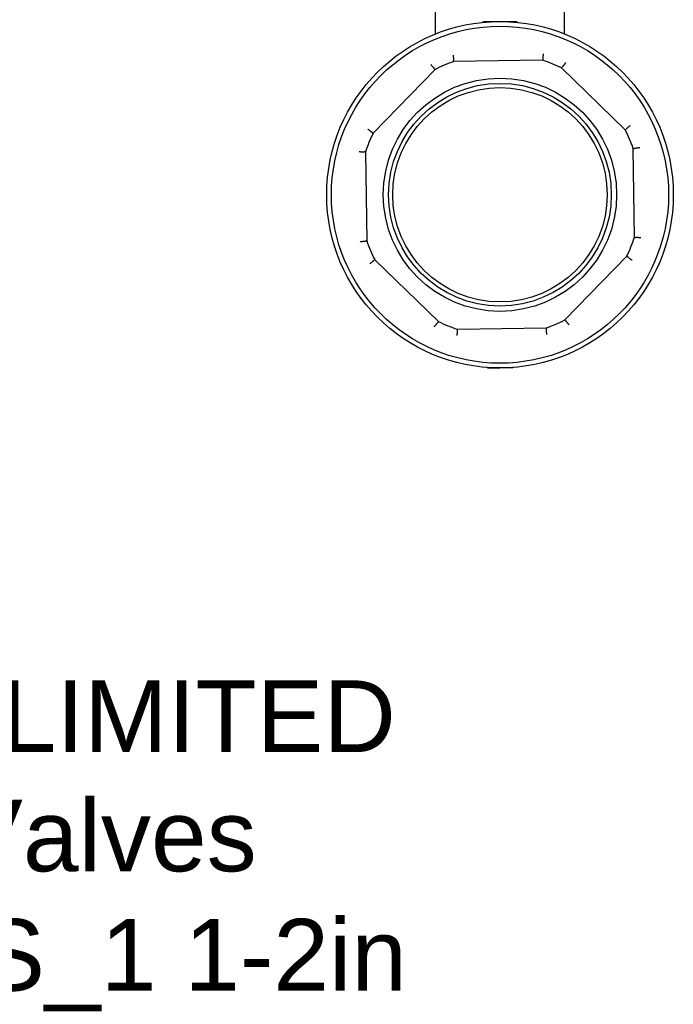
# Model space of a CAD drawing. Header units: millimetres. Extents: x 216 to 489, y 28 to 461.
# Tile 3 of 10: x 353 to 489, y 28 to 234. Entities that reach past the tile are written whole.
import ezdxf
from ezdxf.enums import TextEntityAlignment as Align

# ---------------------------------------------------------------- set-up
doc = ezdxf.new("R2010")
doc.units = ezdxf.units.MM
doc.layers.add('DETAIL', color=2, linetype='Continuous')
doc.layers.add('TEXT', color=7, linetype='Continuous')
doc.styles.add('fastrack', font='ARIAL.TTF')

msp = doc.modelspace()

# ---------------------------------------------------------------- linework, layer by layer
at = {"layer": 'DETAIL'}
for p, q in [((466.53, 231.33), (466.53, 246.49)), ((439.53, 231.33), (439.53, 237.51)), ((449.67, 233.94), (453.03, 233.94)), ((453.03, 233.94), (456.39, 233.94)), ((461.95, 225.81), (443.37, 225.56)), ((439.45, 223.87), (426.49, 210.57)), ((479.22, 211.27), (465.91, 224.23)), ((424.91, 206.6), (425.16, 188.03)), ((481.15, 188.77), (480.91, 207.35)), ((426.85, 184.1), (440.15, 171.15)), ((466.62, 171.5), (479.57, 184.81)), ((444.12, 169.57), (462.69, 169.81)), ((450.51, 161.44), (453.03, 161.44)), ((455.56, 161.44), (453.03, 161.44))]:
    msp.add_line(p, q, dxfattribs=at)
at = {"layer": 'DETAIL', "flags": 128}
for points in [[(449.35, 233.75), (449.36, 233.75), (449.37, 233.75), (449.38, 233.75), (449.38, 233.75), (449.39, 233.76), (449.4, 233.76), (449.4, 233.76), (449.41, 233.76), (449.42, 233.77), (449.43, 233.77), (449.43, 233.77), (449.44, 233.78), (449.44, 233.78), (449.45, 233.79), (449.46, 233.79), (449.46, 233.8), (449.47, 233.8), (449.47, 233.81), (449.48, 233.81), (449.48, 233.82), (449.49, 233.82), (449.49, 233.83), (449.5, 233.84), (449.5, 233.84)], [(449.5, 233.84), (449.51, 233.85), (449.51, 233.86), (449.52, 233.86), (449.52, 233.87), (449.53, 233.88), (449.53, 233.88), (449.54, 233.89), (449.55, 233.89), (449.55, 233.9), (449.56, 233.9), (449.57, 233.91), (449.57, 233.91), (449.58, 233.92), (449.59, 233.92), (449.6, 233.92), (449.61, 233.93), (449.61, 233.93), (449.62, 233.93), (449.63, 233.93), (449.64, 233.93), (449.65, 233.93), (449.66, 233.94), (449.66, 233.94), (449.67, 233.94)], [(456.39, 233.94), (456.4, 233.94), (456.41, 233.94), (456.42, 233.93), (456.43, 233.93), (456.44, 233.93), (456.44, 233.93), (456.45, 233.93), (456.46, 233.93), (456.47, 233.92), (456.48, 233.92), (456.48, 233.92), (456.49, 233.91), (456.5, 233.91), (456.5, 233.9), (456.51, 233.9), (456.52, 233.89), (456.52, 233.89), (456.53, 233.88), (456.54, 233.88), (456.54, 233.87), (456.55, 233.86), (456.55, 233.86), (456.56, 233.85), (456.56, 233.84)], [(456.56, 233.84), (456.57, 233.84), (456.57, 233.83), (456.58, 233.82), (456.58, 233.82), (456.59, 233.81), (456.59, 233.81), (456.6, 233.8), (456.6, 233.8), (456.61, 233.79), (456.61, 233.79), (456.62, 233.78), (456.63, 233.78), (456.63, 233.77), (456.64, 233.77), (456.65, 233.77), (456.65, 233.76), (456.66, 233.76), (456.67, 233.76), (456.68, 233.76), (456.68, 233.75), (456.69, 233.75), (456.7, 233.75), (456.7, 233.75), (456.71, 233.75)], [(443.21, 226.91), (443.22, 226.84), (443.23, 226.76), (443.24, 226.69), (443.25, 226.62), (443.26, 226.55), (443.27, 226.49), (443.28, 226.43), (443.29, 226.36), (443.29, 226.31), (443.3, 226.25), (443.31, 226.2), (443.31, 226.15), (443.32, 226.1), (443.32, 226.06), (443.33, 226.02), (443.33, 225.98), (443.33, 225.95), (443.33, 225.92), (443.33, 225.89), (443.33, 225.87), (443.33, 225.86), (443.33, 225.84), (443.33, 225.84), (443.33, 225.83)], [(462.08, 227.16), (462.07, 227.09), (462.06, 227.02), (462.05, 226.94), (462.04, 226.87), (462.03, 226.81), (462.02, 226.74), (462.02, 226.68), (462.01, 226.61), (462, 226.56), (462, 226.5), (461.99, 226.45), (461.99, 226.4), (461.98, 226.35), (461.98, 226.31), (461.98, 226.27), (461.98, 226.23), (461.98, 226.2), (461.98, 226.17), (461.98, 226.14), (461.98, 226.12), (461.98, 226.11), (461.98, 226.09), (461.98, 226.08), (461.98, 226.08)], [(438.58, 224.92), (438.63, 224.86), (438.67, 224.81), (438.72, 224.75), (438.76, 224.69), (438.8, 224.64), (438.85, 224.59), (438.89, 224.54), (438.93, 224.49), (438.96, 224.44), (439, 224.4), (439.03, 224.36), (439.06, 224.32), (439.09, 224.28), (439.12, 224.25), (439.15, 224.22), (439.17, 224.19), (439.2, 224.17), (439.22, 224.15), (439.23, 224.13), (439.25, 224.12), (439.26, 224.11), (439.27, 224.1), (439.28, 224.09), (439.29, 224.09)], [(443.33, 225.83), (443.33, 225.83), (443.33, 225.83), (443.33, 225.83), (443.33, 225.83), (443.33, 225.83), (443.33, 225.83), (443.33, 225.83), (443.33, 225.83), (443.33, 225.83), (443.33, 225.83), (443.33, 225.83), (443.33, 225.83), (443.33, 225.83), (443.33, 225.83), (443.33, 225.83), (443.33, 225.83), (443.33, 225.83), (443.33, 225.83), (443.33, 225.83), (443.33, 225.83), (443.33, 225.83), (443.33, 225.83), (443.33, 225.83), (443.33, 225.83)], [(443.37, 225.56), (443.37, 225.57), (443.37, 225.58), (443.37, 225.59), (443.37, 225.6), (443.36, 225.6), (443.36, 225.61), (443.36, 225.62), (443.36, 225.63), (443.36, 225.64), (443.36, 225.65), (443.36, 225.66), (443.35, 225.67), (443.35, 225.68), (443.35, 225.69), (443.35, 225.69), (443.35, 225.7), (443.35, 225.71), (443.34, 225.72), (443.34, 225.73), (443.34, 225.74), (443.34, 225.75), (443.34, 225.76), (443.34, 225.77), (443.34, 225.78), (443.33, 225.78), (443.33, 225.79), (443.33, 225.8), (443.33, 225.81), (443.33, 225.82), (443.33, 225.83)], [(461.95, 225.81), (461.95, 225.82), (461.95, 225.83), (461.95, 225.83), (461.95, 225.84), (461.95, 225.85), (461.95, 225.86), (461.95, 225.87), (461.96, 225.88), (461.96, 225.89), (461.96, 225.9), (461.96, 225.91), (461.96, 225.92), (461.96, 225.93), (461.96, 225.93), (461.97, 225.94), (461.97, 225.95), (461.97, 225.96), (461.97, 225.97), (461.97, 225.98), (461.97, 225.99), (461.97, 226), (461.97, 226.01), (461.98, 226.02), (461.98, 226.02), (461.98, 226.03), (461.98, 226.04), (461.98, 226.05), (461.98, 226.06), (461.98, 226.07), (461.98, 226.08)], [(461.98, 226.08), (461.98, 226.08), (461.98, 226.08), (461.98, 226.08), (461.98, 226.08), (461.98, 226.08), (461.98, 226.08), (461.98, 226.08), (461.98, 226.08), (461.98, 226.08), (461.98, 226.08), (461.98, 226.08), (461.98, 226.08), (461.98, 226.08), (461.98, 226.08), (461.98, 226.08), (461.98, 226.08), (461.98, 226.08), (461.98, 226.08), (461.98, 226.08), (461.98, 226.08), (461.98, 226.08), (461.98, 226.08), (461.98, 226.08), (461.98, 226.08)], [(466.75, 225.3), (466.71, 225.24), (466.66, 225.18), (466.62, 225.12), (466.58, 225.06), (466.54, 225.01), (466.5, 224.96), (466.46, 224.9), (466.42, 224.86), (466.38, 224.81), (466.35, 224.76), (466.32, 224.72), (466.29, 224.68), (466.26, 224.65), (466.23, 224.61), (466.2, 224.58), (466.18, 224.55), (466.16, 224.53), (466.14, 224.51), (466.12, 224.49), (466.11, 224.48), (466.09, 224.46), (466.08, 224.46), (466.08, 224.45), (466.07, 224.45)], [(439.29, 224.09), (439.29, 224.09), (439.29, 224.09), (439.29, 224.09), (439.29, 224.09), (439.29, 224.09), (439.29, 224.09), (439.29, 224.09), (439.29, 224.09), (439.29, 224.09), (439.29, 224.09), (439.29, 224.09), (439.29, 224.09), (439.29, 224.09), (439.29, 224.09), (439.29, 224.09), (439.29, 224.09), (439.29, 224.09), (439.29, 224.09), (439.29, 224.09), (439.29, 224.09), (439.29, 224.09), (439.29, 224.09), (439.29, 224.09), (439.29, 224.09)], [(439.45, 223.87), (439.44, 223.88), (439.44, 223.89), (439.43, 223.9), (439.43, 223.9), (439.42, 223.91), (439.42, 223.92), (439.41, 223.92), (439.41, 223.93), (439.4, 223.94), (439.4, 223.95), (439.39, 223.95), (439.38, 223.96), (439.38, 223.97), (439.37, 223.98), (439.37, 223.98), (439.36, 223.99), (439.36, 224), (439.35, 224.01), (439.35, 224.01), (439.34, 224.02), (439.34, 224.03), (439.33, 224.03), (439.32, 224.04), (439.32, 224.05), (439.31, 224.06), (439.31, 224.06), (439.3, 224.07), (439.3, 224.08), (439.29, 224.09), (439.29, 224.09)], [(465.91, 224.23), (465.92, 224.23), (465.92, 224.24), (465.93, 224.25), (465.93, 224.26), (465.94, 224.26), (465.94, 224.27), (465.95, 224.28), (465.95, 224.29), (465.96, 224.29), (465.96, 224.3), (465.97, 224.31), (465.97, 224.32), (465.98, 224.32), (465.99, 224.33), (465.99, 224.34), (466, 224.35), (466, 224.35), (466.01, 224.36), (466.01, 224.37), (466.02, 224.38), (466.02, 224.38), (466.03, 224.39), (466.03, 224.4), (466.04, 224.41), (466.04, 224.41), (466.05, 224.42), (466.05, 224.43), (466.06, 224.44), (466.06, 224.44), (466.07, 224.45)], [(466.07, 224.45), (466.07, 224.45), (466.07, 224.45), (466.07, 224.45), (466.07, 224.45), (466.07, 224.45), (466.07, 224.45), (466.07, 224.45), (466.07, 224.45), (466.07, 224.45), (466.07, 224.45), (466.07, 224.45), (466.07, 224.45), (466.07, 224.45), (466.07, 224.45), (466.07, 224.45), (466.07, 224.45), (466.07, 224.45), (466.07, 224.45), (466.07, 224.45), (466.07, 224.45), (466.07, 224.45), (466.07, 224.45), (466.07, 224.45), (466.07, 224.45)], [(425.42, 211.4), (425.48, 211.36), (425.54, 211.32), (425.6, 211.27), (425.65, 211.23), (425.71, 211.19), (425.76, 211.15), (425.81, 211.11), (425.86, 211.07), (425.91, 211.04), (425.95, 211), (426, 210.97), (426.04, 210.94), (426.07, 210.91), (426.11, 210.88), (426.14, 210.86), (426.16, 210.83), (426.19, 210.81), (426.21, 210.79), (426.23, 210.78), (426.24, 210.76), (426.25, 210.75), (426.26, 210.74), (426.27, 210.73), (426.27, 210.72)], [(426.27, 210.72), (426.27, 210.72), (426.27, 210.72), (426.27, 210.72), (426.27, 210.72), (426.27, 210.72), (426.27, 210.72), (426.27, 210.72), (426.27, 210.72), (426.27, 210.72), (426.27, 210.72), (426.27, 210.72), (426.27, 210.72), (426.27, 210.72), (426.27, 210.72), (426.27, 210.72), (426.27, 210.72), (426.27, 210.72), (426.27, 210.72), (426.27, 210.72), (426.27, 210.72), (426.27, 210.72), (426.27, 210.72), (426.27, 210.72), (426.27, 210.72)], [(426.49, 210.57), (426.48, 210.57), (426.48, 210.58), (426.47, 210.58), (426.46, 210.59), (426.46, 210.59), (426.45, 210.6), (426.44, 210.6), (426.43, 210.61), (426.43, 210.61), (426.42, 210.62), (426.41, 210.62), (426.4, 210.63), (426.4, 210.63), (426.39, 210.64), (426.38, 210.64), (426.37, 210.65), (426.37, 210.65), (426.36, 210.66), (426.35, 210.67), (426.34, 210.67), (426.34, 210.68), (426.33, 210.68), (426.32, 210.69), (426.31, 210.69), (426.31, 210.7), (426.3, 210.7), (426.29, 210.71), (426.28, 210.71), (426.28, 210.72), (426.27, 210.72)], [(479.22, 211.27), (479.23, 211.27), (479.23, 211.28), (479.24, 211.29), (479.25, 211.29), (479.26, 211.3), (479.26, 211.3), (479.27, 211.31), (479.28, 211.31), (479.29, 211.32), (479.29, 211.32), (479.3, 211.33), (479.31, 211.33), (479.31, 211.34), (479.32, 211.35), (479.33, 211.35), (479.34, 211.36), (479.34, 211.36), (479.35, 211.37), (479.36, 211.37), (479.37, 211.38), (479.37, 211.38), (479.38, 211.39), (479.39, 211.39), (479.4, 211.4), (479.4, 211.41), (479.41, 211.41), (479.42, 211.42), (479.42, 211.42), (479.43, 211.43), (479.44, 211.43)], [(480.27, 212.14), (480.21, 212.09), (480.15, 212.04), (480.09, 212), (480.04, 211.96), (479.99, 211.91), (479.93, 211.87), (479.88, 211.83), (479.83, 211.79), (479.79, 211.76), (479.75, 211.72), (479.7, 211.69), (479.67, 211.65), (479.63, 211.62), (479.6, 211.6), (479.57, 211.57), (479.54, 211.55), (479.52, 211.52), (479.5, 211.5), (479.48, 211.49), (479.46, 211.47), (479.45, 211.46), (479.44, 211.45), (479.44, 211.44), (479.44, 211.43)], [(479.44, 211.43), (479.44, 211.43), (479.44, 211.43), (479.44, 211.43), (479.44, 211.43), (479.44, 211.43), (479.44, 211.43), (479.44, 211.43), (479.44, 211.43), (479.44, 211.43), (479.44, 211.43), (479.44, 211.43), (479.44, 211.43), (479.44, 211.43), (479.44, 211.43), (479.44, 211.43), (479.44, 211.43), (479.44, 211.43), (479.44, 211.43), (479.44, 211.43), (479.44, 211.43), (479.44, 211.43), (479.44, 211.43), (479.44, 211.43), (479.44, 211.43)], [(423.56, 206.73), (423.63, 206.72), (423.7, 206.71), (423.78, 206.7), (423.85, 206.69), (423.91, 206.68), (423.98, 206.68), (424.04, 206.67), (424.11, 206.66), (424.16, 206.66), (424.22, 206.65), (424.27, 206.65), (424.32, 206.64), (424.37, 206.64), (424.41, 206.64), (424.45, 206.63), (424.49, 206.63), (424.52, 206.63), (424.55, 206.63), (424.58, 206.63), (424.6, 206.63), (424.61, 206.63), (424.63, 206.63), (424.63, 206.64), (424.64, 206.64)], [(424.64, 206.64), (424.64, 206.64), (424.64, 206.64), (424.64, 206.64), (424.64, 206.64), (424.64, 206.64), (424.64, 206.64), (424.64, 206.64), (424.64, 206.64), (424.64, 206.64), (424.64, 206.64), (424.64, 206.64), (424.64, 206.64), (424.64, 206.64), (424.64, 206.64), (424.64, 206.64), (424.64, 206.64), (424.64, 206.64), (424.64, 206.64), (424.64, 206.64), (424.64, 206.64), (424.64, 206.64), (424.64, 206.64), (424.64, 206.64), (424.64, 206.64)], [(424.91, 206.6), (424.9, 206.6), (424.89, 206.6), (424.88, 206.6), (424.88, 206.6), (424.87, 206.61), (424.86, 206.61), (424.85, 206.61), (424.84, 206.61), (424.83, 206.61), (424.82, 206.61), (424.81, 206.61), (424.8, 206.62), (424.79, 206.62), (424.78, 206.62), (424.78, 206.62), (424.77, 206.62), (424.76, 206.62), (424.75, 206.62), (424.74, 206.62), (424.73, 206.63), (424.72, 206.63), (424.71, 206.63), (424.7, 206.63), (424.69, 206.63), (424.69, 206.63), (424.68, 206.63), (424.67, 206.64), (424.66, 206.64), (424.65, 206.64), (424.64, 206.64)], [(480.91, 207.35), (480.92, 207.35), (480.92, 207.35), (480.93, 207.35), (480.94, 207.35), (480.95, 207.35), (480.96, 207.36), (480.97, 207.36), (480.98, 207.36), (480.99, 207.36), (481, 207.36), (481, 207.36), (481.01, 207.37), (481.02, 207.37), (481.03, 207.37), (481.04, 207.37), (481.05, 207.37), (481.06, 207.37), (481.07, 207.37), (481.08, 207.38), (481.09, 207.38), (481.09, 207.38), (481.1, 207.38), (481.11, 207.38), (481.12, 207.38), (481.13, 207.39), (481.14, 207.39), (481.15, 207.39), (481.16, 207.39), (481.17, 207.39), (481.18, 207.39)], [(482.26, 207.51), (482.18, 207.5), (482.11, 207.49), (482.04, 207.48), (481.97, 207.47), (481.9, 207.46), (481.84, 207.45), (481.77, 207.44), (481.71, 207.43), (481.65, 207.42), (481.6, 207.42), (481.54, 207.41), (481.49, 207.4), (481.45, 207.4), (481.4, 207.4), (481.36, 207.39), (481.33, 207.39), (481.29, 207.39), (481.27, 207.39), (481.24, 207.38), (481.22, 207.38), (481.2, 207.39), (481.19, 207.39), (481.18, 207.39), (481.18, 207.39)], [(481.18, 207.39), (481.18, 207.39), (481.18, 207.39), (481.18, 207.39), (481.18, 207.39), (481.18, 207.39), (481.18, 207.39), (481.18, 207.39), (481.18, 207.39), (481.18, 207.39), (481.18, 207.39), (481.18, 207.39), (481.18, 207.39), (481.18, 207.39), (481.18, 207.39), (481.18, 207.39), (481.18, 207.39), (481.18, 207.39), (481.18, 207.39), (481.18, 207.39), (481.18, 207.39), (481.18, 207.39), (481.18, 207.39), (481.18, 207.39), (481.18, 207.39)], [(423.81, 187.86), (423.88, 187.87), (423.95, 187.88), (424.03, 187.89), (424.1, 187.9), (424.16, 187.91), (424.23, 187.92), (424.29, 187.93), (424.35, 187.94), (424.41, 187.95), (424.47, 187.96), (424.52, 187.96), (424.57, 187.97), (424.62, 187.97), (424.66, 187.98), (424.7, 187.98), (424.74, 187.98), (424.77, 187.99), (424.8, 187.99), (424.82, 187.99), (424.84, 187.99), (424.86, 187.99), (424.87, 187.99), (424.88, 187.98), (424.89, 187.98)], [(425.16, 188.03), (425.15, 188.03), (425.14, 188.02), (425.13, 188.02), (425.12, 188.02), (425.11, 188.02), (425.11, 188.02), (425.1, 188.02), (425.09, 188.01), (425.08, 188.01), (425.07, 188.01), (425.06, 188.01), (425.05, 188.01), (425.04, 188.01), (425.03, 188), (425.02, 188), (425.02, 188), (425.01, 188), (425, 188), (424.99, 188), (424.98, 188), (424.97, 187.99), (424.96, 187.99), (424.95, 187.99), (424.94, 187.99), (424.93, 187.99), (424.93, 187.99), (424.92, 187.98), (424.91, 187.98), (424.9, 187.98), (424.89, 187.98)], [(424.89, 187.98), (424.89, 187.98), (424.89, 187.98), (424.89, 187.98), (424.89, 187.98), (424.89, 187.98), (424.89, 187.98), (424.89, 187.98), (424.89, 187.98), (424.89, 187.98), (424.89, 187.98), (424.89, 187.98), (424.89, 187.98), (424.89, 187.98), (424.89, 187.98), (424.89, 187.98), (424.89, 187.98), (424.89, 187.98), (424.89, 187.98), (424.89, 187.98), (424.89, 187.98), (424.89, 187.98), (424.89, 187.98), (424.89, 187.98), (424.89, 187.98)], [(481.15, 188.77), (481.16, 188.77), (481.17, 188.77), (481.18, 188.77), (481.19, 188.77), (481.2, 188.77), (481.21, 188.77), (481.22, 188.76), (481.23, 188.76), (481.24, 188.76), (481.24, 188.76), (481.25, 188.76), (481.26, 188.76), (481.27, 188.76), (481.28, 188.76), (481.29, 188.75), (481.3, 188.75), (481.31, 188.75), (481.32, 188.75), (481.33, 188.75), (481.33, 188.75), (481.34, 188.75), (481.35, 188.74), (481.36, 188.74), (481.37, 188.74), (481.38, 188.74), (481.39, 188.74), (481.4, 188.74), (481.41, 188.74), (481.42, 188.74), (481.42, 188.73)], [(481.42, 188.73), (481.42, 188.73), (481.42, 188.73), (481.42, 188.73), (481.42, 188.73), (481.42, 188.73), (481.42, 188.73), (481.42, 188.73), (481.42, 188.73), (481.42, 188.73), (481.42, 188.73), (481.42, 188.73), (481.42, 188.73), (481.42, 188.73), (481.42, 188.73), (481.42, 188.73), (481.42, 188.73), (481.42, 188.73), (481.42, 188.73), (481.42, 188.73), (481.42, 188.73), (481.42, 188.73), (481.43, 188.73), (481.43, 188.73), (481.43, 188.73)], [(482.51, 188.64), (482.43, 188.65), (482.36, 188.66), (482.29, 188.67), (482.22, 188.68), (482.15, 188.69), (482.09, 188.7), (482.02, 188.7), (481.96, 188.71), (481.9, 188.72), (481.85, 188.72), (481.79, 188.73), (481.74, 188.73), (481.7, 188.73), (481.65, 188.74), (481.61, 188.74), (481.58, 188.74), (481.54, 188.74), (481.51, 188.74), (481.49, 188.74), (481.47, 188.74), (481.45, 188.74), (481.44, 188.74), (481.43, 188.74), (481.43, 188.73)], [(425.79, 183.24), (425.85, 183.28), (425.91, 183.33), (425.97, 183.37), (426.03, 183.42), (426.08, 183.46), (426.13, 183.5), (426.18, 183.54), (426.23, 183.58), (426.28, 183.62), (426.32, 183.65), (426.36, 183.69), (426.4, 183.72), (426.43, 183.75), (426.47, 183.78), (426.5, 183.8), (426.52, 183.83), (426.55, 183.85), (426.57, 183.87), (426.59, 183.89), (426.6, 183.9), (426.61, 183.92), (426.62, 183.93), (426.62, 183.93), (426.63, 183.94)], [(426.85, 184.1), (426.84, 184.1), (426.83, 184.09), (426.82, 184.09), (426.82, 184.08), (426.81, 184.08), (426.8, 184.07), (426.79, 184.07), (426.79, 184.06), (426.78, 184.05), (426.77, 184.05), (426.76, 184.04), (426.76, 184.04), (426.75, 184.03), (426.74, 184.03), (426.74, 184.02), (426.73, 184.02), (426.72, 184.01), (426.71, 184.01), (426.71, 184), (426.7, 184), (426.69, 183.99), (426.68, 183.98), (426.68, 183.98), (426.67, 183.97), (426.66, 183.97), (426.65, 183.96), (426.65, 183.96), (426.64, 183.95), (426.63, 183.95), (426.63, 183.94)], [(426.63, 183.94), (426.63, 183.94), (426.63, 183.94), (426.63, 183.94), (426.63, 183.94), (426.63, 183.94), (426.63, 183.94), (426.63, 183.94), (426.63, 183.94), (426.63, 183.94), (426.63, 183.94), (426.63, 183.94), (426.63, 183.94), (426.63, 183.94), (426.63, 183.94), (426.63, 183.94), (426.63, 183.94), (426.63, 183.94), (426.63, 183.94), (426.63, 183.94), (426.63, 183.94), (426.63, 183.94), (426.63, 183.94), (426.63, 183.94), (426.63, 183.94)], [(479.57, 184.81), (479.58, 184.8), (479.59, 184.8), (479.6, 184.79), (479.6, 184.79), (479.61, 184.78), (479.62, 184.78), (479.62, 184.77), (479.63, 184.77), (479.64, 184.76), (479.65, 184.75), (479.65, 184.75), (479.66, 184.74), (479.67, 184.74), (479.68, 184.73), (479.68, 184.73), (479.69, 184.72), (479.7, 184.72), (479.71, 184.71), (479.71, 184.71), (479.72, 184.7), (479.73, 184.7), (479.74, 184.69), (479.74, 184.69), (479.75, 184.68), (479.76, 184.68), (479.77, 184.67), (479.77, 184.67), (479.78, 184.66), (479.79, 184.66), (479.8, 184.65)], [(480.65, 183.97), (480.58, 184.01), (480.53, 184.06), (480.47, 184.1), (480.41, 184.14), (480.36, 184.18), (480.3, 184.22), (480.25, 184.26), (480.2, 184.3), (480.15, 184.34), (480.11, 184.37), (480.07, 184.4), (480.03, 184.43), (479.99, 184.46), (479.96, 184.49), (479.93, 184.52), (479.9, 184.54), (479.88, 184.56), (479.85, 184.58), (479.84, 184.6), (479.82, 184.61), (479.81, 184.63), (479.8, 184.64), (479.8, 184.64), (479.8, 184.65)], [(479.8, 184.65), (479.8, 184.65), (479.8, 184.65), (479.8, 184.65), (479.8, 184.65), (479.8, 184.65), (479.8, 184.65), (479.8, 184.65), (479.8, 184.65), (479.8, 184.65), (479.8, 184.65), (479.8, 184.65), (479.8, 184.65), (479.8, 184.65), (479.8, 184.65), (479.8, 184.65), (479.8, 184.65), (479.8, 184.65), (479.8, 184.65), (479.8, 184.65), (479.8, 184.65), (479.8, 184.65), (479.8, 184.65), (479.8, 184.65), (479.8, 184.65)], [(440.15, 171.15), (440.15, 171.14), (440.14, 171.13), (440.14, 171.12), (440.13, 171.12), (440.13, 171.11), (440.12, 171.1), (440.12, 171.09), (440.11, 171.09), (440.11, 171.08), (440.1, 171.07), (440.1, 171.06), (440.09, 171.06), (440.09, 171.05), (440.08, 171.04), (440.07, 171.03), (440.07, 171.03), (440.06, 171.02), (440.06, 171.01), (440.05, 171), (440.05, 171), (440.04, 170.99), (440.04, 170.98), (440.03, 170.97), (440.03, 170.97), (440.02, 170.96), (440.02, 170.95), (440.01, 170.94), (440.01, 170.94), (440, 170.93), (440, 170.92)], [(466.62, 171.5), (466.62, 171.49), (466.63, 171.48), (466.63, 171.48), (466.64, 171.47), (466.64, 171.46), (466.65, 171.46), (466.65, 171.45), (466.66, 171.44), (466.66, 171.43), (466.67, 171.43), (466.67, 171.42), (466.68, 171.41), (466.69, 171.4), (466.69, 171.4), (466.7, 171.39), (466.7, 171.38), (466.71, 171.37), (466.71, 171.37), (466.72, 171.36), (466.72, 171.35), (466.73, 171.35), (466.73, 171.34), (466.74, 171.33), (466.75, 171.32), (466.75, 171.32), (466.76, 171.31), (466.76, 171.3), (466.77, 171.29), (466.77, 171.29), (466.78, 171.28)], [(467.48, 170.45), (467.44, 170.51), (467.39, 170.57), (467.35, 170.62), (467.3, 170.68), (467.26, 170.73), (467.22, 170.79), (467.18, 170.84), (467.14, 170.88), (467.1, 170.93), (467.07, 170.97), (467.03, 171.01), (467, 171.05), (466.97, 171.09), (466.94, 171.12), (466.92, 171.15), (466.89, 171.18), (466.87, 171.2), (466.85, 171.22), (466.83, 171.24), (466.82, 171.26), (466.8, 171.27), (466.79, 171.27), (466.78, 171.28), (466.78, 171.28)], [(466.78, 171.28), (466.78, 171.28), (466.78, 171.28), (466.78, 171.28), (466.78, 171.28), (466.78, 171.28), (466.78, 171.28), (466.78, 171.28), (466.78, 171.28), (466.78, 171.28), (466.78, 171.28), (466.78, 171.28), (466.78, 171.28), (466.78, 171.28), (466.78, 171.28), (466.78, 171.28), (466.78, 171.28), (466.78, 171.28), (466.78, 171.28), (466.78, 171.28), (466.78, 171.28), (466.78, 171.28), (466.78, 171.28), (466.78, 171.28), (466.78, 171.28)], [(439.31, 170.07), (439.36, 170.13), (439.4, 170.19), (439.45, 170.25), (439.49, 170.31), (439.53, 170.36), (439.57, 170.42), (439.61, 170.47), (439.65, 170.52), (439.68, 170.56), (439.72, 170.61), (439.75, 170.65), (439.78, 170.69), (439.81, 170.73), (439.84, 170.76), (439.86, 170.79), (439.89, 170.82), (439.91, 170.84), (439.93, 170.86), (439.94, 170.88), (439.96, 170.9), (439.97, 170.91), (439.98, 170.92), (439.99, 170.92), (440, 170.92)], [(440, 170.92), (440, 170.92), (440, 170.92), (440, 170.92), (440, 170.92), (440, 170.92), (440, 170.92), (440, 170.92), (440, 170.92), (440, 170.92), (440, 170.92), (440, 170.92), (440, 170.92), (440, 170.92), (440, 170.92), (440, 170.92), (440, 170.92), (440, 170.92), (440, 170.92), (440, 170.92), (440, 170.92), (440, 170.92), (440, 170.92), (440, 170.92), (440, 170.92)], [(444.08, 169.29), (444.08, 169.29), (444.09, 169.28), (444.09, 169.27), (444.09, 169.25), (444.09, 169.23), (444.09, 169.2), (444.09, 169.18), (444.09, 169.14), (444.09, 169.11), (444.08, 169.07), (444.08, 169.02), (444.08, 168.98), (444.07, 168.93), (444.07, 168.87), (444.06, 168.82), (444.06, 168.76), (444.05, 168.7), (444.04, 168.63), (444.03, 168.57), (444.03, 168.5), (444.02, 168.43), (444.01, 168.36), (444, 168.28), (443.99, 168.21)], [(444.12, 169.57), (444.12, 169.56), (444.12, 169.55), (444.12, 169.54), (444.11, 169.53), (444.11, 169.52), (444.11, 169.51), (444.11, 169.5), (444.11, 169.49), (444.11, 169.48), (444.11, 169.47), (444.11, 169.47), (444.1, 169.46), (444.1, 169.45), (444.1, 169.44), (444.1, 169.43), (444.1, 169.42), (444.1, 169.41), (444.1, 169.4), (444.09, 169.39), (444.09, 169.38), (444.09, 169.38), (444.09, 169.37), (444.09, 169.36), (444.09, 169.35), (444.09, 169.34), (444.09, 169.33), (444.08, 169.32), (444.08, 169.31), (444.08, 169.3), (444.08, 169.29)], [(444.08, 169.29), (444.08, 169.29), (444.08, 169.29), (444.08, 169.29), (444.08, 169.29), (444.08, 169.29), (444.08, 169.29), (444.08, 169.29), (444.08, 169.29), (444.08, 169.29), (444.08, 169.29), (444.08, 169.29), (444.08, 169.29), (444.08, 169.29), (444.08, 169.29), (444.08, 169.29), (444.08, 169.29), (444.08, 169.29), (444.08, 169.29), (444.08, 169.29), (444.08, 169.29), (444.08, 169.29), (444.08, 169.29), (444.08, 169.29), (444.08, 169.29)], [(462.69, 169.81), (462.69, 169.8), (462.7, 169.79), (462.7, 169.79), (462.7, 169.78), (462.7, 169.77), (462.7, 169.76), (462.7, 169.75), (462.7, 169.74), (462.71, 169.73), (462.71, 169.72), (462.71, 169.71), (462.71, 169.71), (462.71, 169.7), (462.71, 169.69), (462.72, 169.68), (462.72, 169.67), (462.72, 169.66), (462.72, 169.65), (462.72, 169.64), (462.72, 169.63), (462.73, 169.62), (462.73, 169.62), (462.73, 169.61), (462.73, 169.6), (462.73, 169.59), (462.73, 169.58), (462.73, 169.57), (462.74, 169.56), (462.74, 169.55), (462.74, 169.54)], [(462.86, 168.46), (462.85, 168.54), (462.84, 168.61), (462.82, 168.68), (462.81, 168.75), (462.8, 168.82), (462.79, 168.88), (462.79, 168.95), (462.78, 169.01), (462.77, 169.07), (462.76, 169.12), (462.76, 169.18), (462.75, 169.23), (462.75, 169.27), (462.74, 169.32), (462.74, 169.36), (462.74, 169.39), (462.73, 169.42), (462.73, 169.45), (462.73, 169.48), (462.73, 169.5), (462.73, 169.52), (462.73, 169.53), (462.74, 169.54), (462.74, 169.54)], [(462.74, 169.54), (462.74, 169.54), (462.74, 169.54), (462.74, 169.54), (462.74, 169.54), (462.74, 169.54), (462.74, 169.54), (462.74, 169.54), (462.74, 169.54), (462.74, 169.54), (462.74, 169.54), (462.74, 169.54), (462.74, 169.54), (462.74, 169.54), (462.74, 169.54), (462.74, 169.54), (462.74, 169.54), (462.74, 169.54), (462.74, 169.54), (462.74, 169.54), (462.74, 169.54), (462.74, 169.54), (462.74, 169.54), (462.74, 169.54), (462.74, 169.54)], [(450.51, 161.44), (450.5, 161.44), (450.49, 161.45), (450.48, 161.45), (450.47, 161.46), (450.45, 161.46), (450.44, 161.47), (450.43, 161.48), (450.42, 161.48), (450.41, 161.49), (450.4, 161.49), (450.38, 161.5), (450.37, 161.5), (450.36, 161.5), (450.35, 161.51), (450.34, 161.51), (450.32, 161.52), (450.31, 161.52), (450.3, 161.53), (450.28, 161.53), (450.27, 161.53), (450.26, 161.54), (450.24, 161.54), (450.23, 161.54), (450.22, 161.55)], [(455.85, 161.55), (455.83, 161.54), (455.82, 161.54), (455.81, 161.54), (455.79, 161.53), (455.78, 161.53), (455.77, 161.53), (455.76, 161.52), (455.74, 161.52), (455.73, 161.51), (455.72, 161.51), (455.71, 161.5), (455.69, 161.5), (455.68, 161.5), (455.67, 161.49), (455.66, 161.49), (455.65, 161.48), (455.63, 161.48), (455.62, 161.47), (455.61, 161.46), (455.6, 161.46), (455.59, 161.45), (455.58, 161.45), (455.57, 161.44), (455.56, 161.44)]]:
    msp.add_lwpolyline(points, dxfattribs=at)
at = {"layer": 'DETAIL'}
for radius in [36.25, 35.26, 24.4, 23.29, 22.43]:
    msp.add_circle((453.03, 197.69), radius, dxfattribs=at)
for start, end in [(109.1141, 117.4146), (64.1141, 72.4146), (154.1141, 162.4146), (19.1141, 27.4146), (199.1141, 207.4146), (334.1141, 342.4146), (244.1141, 252.4146), (289.1141, 297.4146)]:
    msp.add_arc((453.03, 197.69), 29.5, start, end, dxfattribs=at)

# ---------------------------------------------------------------- texts
at = {"layer": 'TEXT', "style": 'fastrack'}
for s, p in [('CRANE LIMITED', (350.33, 81.08)), ('Ball Valves', (350.33, 56.13)), ('D171EXS_1 1-2in', (349.71, 31.17))]:
    msp.add_text(s, height=15, dxfattribs=at).set_placement(p, align=Align.CENTER)

doc.saveas('drawing.dxf')
